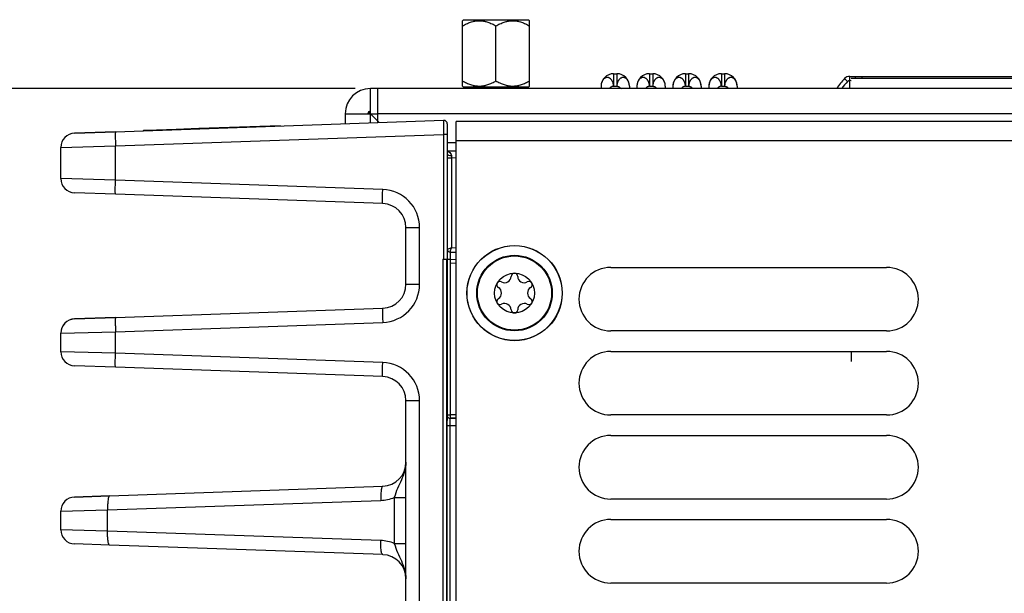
# Model space of a CAD drawing. Header units: inches. Extents: x 0 to 34, y 0 to 22.
# Tile 99 of 168: x 11.4 to 14.1, y 11 to 12.6. Entities that reach past the tile are written whole.
import ezdxf

# ---------------------------------------------------------------- set-up
doc = ezdxf.new("R2010")
doc.units = ezdxf.units.IN
doc.header["$LTSCALE"] = 1.87
doc.header["$MEASUREMENT"] = 0
doc.layers.get('0').update_dxf_attribs({"linetype": 'CONTINUOUS'})
for name, color, linetype in [('02___PRT_ALL_AXES', 7, 'CONTINUOUS'), ('5_ALL_CURVES', 7, 'CONTINUOUS'), ('COSMETIC', 7, 'CONTINUOUS'), ('DIMENSIONS', 7, 'CONTINUOUS')]:
    doc.layers.add(name, color=color, linetype=linetype)
doc.styles.get("Standard").update_dxf_attribs({"font": 'txt', "width": 0.8})
doc.dimstyles.new('DIMSTYLE_2', dxfattribs={"dimtxt": 0.125, "dimasz": 0.18, "dimexe": 0.125, "dimexo": 0.0625, "dimgap": 0.0625, "dimtad": 0, "dimtih": 1, "dimtoh": 1, "dimzin": 4, "dimdsep": 46, "dimtxsty": 'STANDARD', "dimblk": '_FILLED', "dimblk1": '_FILLED', "dimblk2": '_FILLED', "dimcen": 0.09, "dimadec": 0, "dimazin": 0, "dimtp": 0.01, "dimtm": 0.01, "dimtfac": 1, "dimtofl": 0, "dimtmove": 0, "dimatfit": 3, "dimldrblk": '_FILLED', "dimfxl": 1, "dimtolj": 1, "dimtzin": 4, "dimarcsym": 0})

# ---------------------------------------------------------------- blocks, each defined once
blk = doc.blocks.new('_FILLED')
at = {"color": 0, "linetype": 'BYBLOCK'}
blk.add_solid([(0, 0), (-1, 0.174), (-1, -0.174)], dxfattribs=at)
blk = doc.blocks.new('*D12')
at = {"layer": 'DIMENSIONS', "color": 2, "linetype": 'CONTINUOUS'}
for p, q in [((12.32, 12.4199), (10.5639, 12.4199)), ((10.6889, 12.4199), (10.6889, 10.4894)), ((10.6889, 8.1214), (10.6889, 10.2394)), ((12.5343, 8.1214), (10.5639, 8.1214))]:
    blk.add_line(p, q, dxfattribs=at)
at = {"layer": 'DIMENSIONS', "color": 2, "linetype": 'CONTINUOUS', "xscale": 0.18, "yscale": 0.18, "zscale": 0.18}
for p, rotation in [((10.6889, 12.4199), 90), ((10.6889, 8.1214), 270)]:
    blk.add_blockref('_FILLED', p, dxfattribs=dict(at, rotation=rotation))
at = {"layer": 'DIMENSIONS', "color": 2, "linetype": 'CONTINUOUS', "insert": (10.6889, 10.4269), "char_height": 0.125, "width": 1.225, "attachment_point": 2, "line_spacing_factor": 0.9}
blk.add_mtext('4.30{\\Ftxt.shx;\\W1.000000;\\H0.125000; }[109.2]', dxfattribs=at)

msp = doc.modelspace()

# ---------------------------------------------------------------- linework, layer by layer
at = {"color": 7, "linetype": 'CONTINUOUS'}
for p, q in [((12.6187, 12.609), (12.6216, 12.6119)), ((12.6216, 12.6119), (12.6622, 12.6119)), ((12.6622, 12.6119), (12.7622, 12.6119)), ((12.7622, 12.6119), (12.8028, 12.6119)), ((12.8057, 12.609), (12.8028, 12.6119)), ((12.6187, 12.4269), (12.6187, 12.609)), ((12.7122, 12.4414), (12.7122, 12.5945)), ((12.8057, 12.4269), (12.8057, 12.609)), ((13.0396, 12.4614), (13.0396, 12.4264)), ((13.0396, 12.4614), (13.0486, 12.4614)), ((13.0486, 12.4614), (13.0486, 12.4264)), ((13.1394, 12.4614), (13.1486, 12.4614)), ((13.1396, 12.4614), (13.1396, 12.4264)), ((13.1486, 12.4614), (13.1486, 12.4264)), ((13.2394, 12.4614), (13.2486, 12.4614)), ((13.2396, 12.4614), (13.2396, 12.4264)), ((13.2486, 12.4614), (13.2486, 12.4264)), ((13.2486, 12.4614), (13.2488, 12.4614)), ((13.3394, 12.4614), (13.3486, 12.4614)), ((13.3396, 12.4614), (13.3396, 12.4264)), ((13.3486, 12.4614), (13.3486, 12.4264)), ((13.6911, 12.4397), (13.6829, 12.4479)), ((13.6971, 12.442), (13.6971, 12.4538)), ((13.6971, 12.4538), (14.2511, 12.4538)), ((13.7011, 12.4492), (14.2061, 12.4492)), ((13.7121, 12.4538), (13.7121, 12.4492)), ((13.7321, 12.4492), (13.7321, 12.4538)), ((12.6212, 12.4244), (12.6187, 12.4269)), ((12.6212, 12.4244), (12.6372, 12.4244)), ((12.6372, 12.4244), (12.7872, 12.4244)), ((12.7872, 12.4244), (12.8032, 12.4244)), ((12.8032, 12.4244), (12.8057, 12.4269)), ((13.0046, 12.4264), (13.0046, 12.4199)), ((13.0396, 12.4264), (13.0486, 12.4264)), ((13.0836, 12.4264), (13.0836, 12.4199)), ((13.1046, 12.4264), (13.1046, 12.4199)), ((13.1396, 12.4264), (13.1486, 12.4264)), ((13.1836, 12.4264), (13.1836, 12.4199)), ((13.2046, 12.4264), (13.2046, 12.4199)), ((13.2396, 12.4264), (13.2486, 12.4264)), ((13.2836, 12.4264), (13.2836, 12.4199)), ((13.3046, 12.4264), (13.3046, 12.4199)), ((13.3396, 12.4264), (13.3486, 12.4264)), ((13.3836, 12.4264), (13.3836, 12.4199)), ((13.6928, 12.4409), (13.6911, 12.4397)), ((13.7011, 12.4419), (13.6971, 12.442)), ((13.6971, 12.4199), (13.6971, 12.4418)), ((11.6528, 12.2996), (12.5665, 12.3315)), ((11.822, 12.3071), (11.8847, 12.3093)), ((11.8847, 12.3093), (12.1113, 12.3172)), ((11.8847, 12.3077), (11.8847, 12.3093)), ((11.9946, 12.3115), (11.9945, 12.3131)), ((12.1114, 12.3156), (12.1113, 12.3172)), ((12.5767, 12.3216), (12.5767, 11.9359)), ((12.6011, 8.875), (12.6011, 12.328)), ((15.4311, 12.328), (12.6011, 12.328)), ((11.5389, 12.2956), (11.6528, 12.2996)), ((11.6528, 12.2996), (11.5389, 12.2956)), ((11.5389, 12.2956), (11.5389, 12.2956)), ((11.6528, 12.2602), (12.5665, 12.2921)), ((11.7312, 12.3039), (11.7342, 12.304)), ((11.7313, 12.3023), (11.7312, 12.3039)), ((11.7333, 12.3024), (11.7333, 12.304)), ((11.7335, 12.304), (11.7399, 12.3042)), ((11.7335, 12.3024), (11.7335, 12.304)), ((11.7354, 12.304), (11.7399, 12.3042)), ((11.7399, 12.3042), (11.822, 12.3071)), ((11.7399, 12.3042), (11.74, 12.3026)), ((11.74, 12.3042), (11.7438, 12.3043)), ((11.7439, 12.3028), (11.7438, 12.3043)), ((11.7776, 12.3039), (11.7775, 12.3055)), ((11.7816, 12.3041), (11.7816, 12.3056)), ((11.8221, 12.3055), (11.822, 12.3071)), ((12.5665, 12.2921), (12.5665, 11.945)), ((12.5767, 12.2921), (12.5665, 12.2921)), ((11.5009, 12.2562), (11.6528, 12.2602)), ((11.5009, 12.169), (11.5009, 12.2562)), ((11.6528, 12.165), (11.6528, 12.2602)), ((15.4311, 12.274), (12.6011, 12.274)), ((12.5767, 12.2468), (12.6011, 12.2462)), ((12.5767, 12.2268), (12.5882, 12.2268)), ((12.5882, 12.2268), (12.5882, 11.9759)), ((12.6011, 12.2265), (12.5882, 12.2268)), ((11.6528, 12.165), (11.5009, 12.169)), ((12.3969, 12.139), (11.6528, 12.165)), ((11.6528, 12.1256), (11.5389, 12.1296)), ((12.3969, 12.0997), (11.6528, 12.1256)), ((12.4615, 11.8749), (12.4615, 12.0328)), ((12.4615, 12.0328), (12.4995, 12.0328)), ((12.4995, 11.8749), (12.4995, 12.0328)), ((12.5882, 11.9759), (12.5767, 11.9721)), ((12.5843, 11.9642), (12.6011, 11.9638)), ((12.5843, 11.9642), (12.5844, 11.9445)), ((12.6011, 11.9756), (12.5882, 11.9759)), ((12.5638, 11.945), (12.5638, 8.8594)), ((12.5638, 11.945), (12.5665, 11.945)), ((12.574, 11.9441), (12.574, 8.8602)), ((12.574, 11.9441), (12.5741, 11.9438)), ((12.5742, 11.9434), (12.5765, 11.9359)), ((12.5765, 11.9359), (12.5765, 11.5111)), ((12.5767, 11.9445), (12.5842, 11.9445)), ((12.5843, 11.9348), (12.5843, 11.5111)), ((12.5843, 11.9348), (12.6011, 11.9339)), ((12.5844, 11.9445), (12.5844, 11.9348)), ((12.5844, 11.9445), (12.6011, 11.9441)), ((12.4615, 11.8749), (12.4995, 11.8749)), ((11.6528, 11.7821), (12.3969, 11.8081)), ((11.5389, 11.7781), (11.6528, 11.7821)), ((11.6528, 11.7821), (11.5389, 11.7781)), ((11.5389, 11.7781), (11.5389, 11.7781)), ((11.6528, 11.7427), (12.3969, 11.7687)), ((11.5009, 11.7387), (11.6528, 11.7427)), ((11.5009, 11.6868), (11.5009, 11.7387)), ((11.6528, 11.6828), (11.6528, 11.7427)), ((11.6528, 11.6828), (11.5009, 11.6868)), ((12.3969, 11.6569), (11.6528, 11.6828)), ((11.6528, 11.6435), (11.5389, 11.6475)), ((12.3969, 11.6175), (11.6528, 11.6435)), ((12.4615, 10.8828), (12.4615, 11.5506)), ((12.4615, 11.5506), (12.4995, 11.5506)), ((12.4995, 10.8828), (12.4995, 11.5506)), ((12.5762, 11.5076), (12.5758, 11.4964)), ((12.5764, 11.5091), (12.5762, 11.5076)), ((12.5765, 11.5111), (12.5764, 11.5092)), ((12.5764, 11.5092), (12.5764, 11.5091)), ((12.5765, 11.5111), (12.5843, 11.5111)), ((12.5843, 11.5013), (12.5842, 11.5013)), ((12.5842, 11.5013), (12.6011, 11.5013)), ((12.6011, 11.5111), (12.5843, 11.5111)), ((12.5843, 11.5111), (12.5843, 11.5013)), ((12.6011, 11.5013), (12.5843, 11.5013)), ((12.5757, 11.4816), (12.5757, 8.8659)), ((12.5757, 11.4816), (12.5835, 11.4816)), ((12.5835, 11.4816), (12.5835, 8.8668)), ((12.5835, 11.4816), (12.6011, 11.4816)), ((11.6365, 11.2854), (12.3969, 11.312)), ((11.6365, 11.2855), (11.5389, 11.2821)), ((11.5389, 11.282), (11.6365, 11.2854)), ((11.5389, 11.2821), (11.5389, 11.282)), ((11.631, 11.2461), (12.3914, 11.2727)), ((12.429, 11.2809), (12.429, 11.1525)), ((12.429, 11.2809), (12.4615, 11.2809)), ((11.5009, 11.2427), (11.631, 11.2461)), ((11.5009, 11.1908), (11.5009, 11.2427)), ((11.631, 11.1874), (11.631, 11.2461)), ((11.631, 11.1874), (11.5009, 11.1908)), ((12.3914, 11.1608), (11.631, 11.1874)), ((11.6365, 11.148), (11.5389, 11.1514)), ((12.3969, 11.1215), (11.6365, 11.148)), ((12.429, 11.1526), (12.4615, 11.1526))]:
    msp.add_line(p, q, dxfattribs=at)
at = {"color": 3, "linetype": 'CONTINUOUS'}
for p, q in [((12.3625, 12.3243), (12.3625, 12.4199)), ((12.3825, 12.4199), (12.3625, 12.4199)), ((12.3825, 12.4199), (12.3825, 12.325)), ((12.2925, 12.3499), (12.2925, 12.3219)), ((12.2925, 12.3499), (12.3825, 12.3499)), ((12.3871, 12.3252), (12.3625, 12.3499)), ((12.5767, 12.2699), (12.6011, 12.2699))]:
    msp.add_line(p, q, dxfattribs=at)
at = {"color": 7, "linetype": 'CONTINUOUS'}
for centre, radius in [((12.7641, 11.85), 0.1325), ((12.7637, 11.8503), 0.1053), ((12.7637, 11.8503), 0.1033), ((12.7637, 11.8503), 0.0555)]:
    msp.add_circle(centre, radius, dxfattribs=at)
for centre, radius, start, end in [((13.0396, 12.4264), 0.035, 90, 180), ((13.0486, 12.4264), 0.035, 0, 90), ((13.1396, 12.4264), 0.035, 90, 180), ((13.1486, 12.4264), 0.035, 0, 90), ((13.2396, 12.4264), 0.035, 90, 180), ((13.2486, 12.4264), 0.035, 0, 90), ((13.3396, 12.4264), 0.035, 90, 180), ((13.3486, 12.4264), 0.035, 0, 90), ((13.8071, 12.3246), 0.175, 135.2065, 146.7888), ((13.6971, 12.4338), 0.02, 90, 135.2065), ((13.2543, 12.4277), 0.0291, 17.6859, 23.7136), ((13.2519, 12.4269), 0.0316, 11.9863, 17.6593), ((13.806, 12.3229), 0.1638, 134.5281, 143.3747), ((12.3625, 12.3499), 0.00395, 90, 180), ((12.5668, 12.3216), 0.00984, 0.0143, 91.9995), ((11.5402, 12.2562), 0.0394, 92.0018, 180.0001), ((11.5402, 12.2563), 0.0394, 92, 180), ((13.7707, 12.2455), 1.1827, 180.5887, 180.9035), ((11.5402, 12.169), 0.0394, 180, 268), ((12.3932, 12.0328), 0.1063, 0.0015, 87.9985), ((12.3946, 12.0328), 0.0669, 0.001, 88.0007), ((12.5845, 11.9721), 0.00787, 180.0016, 268.5), ((12.7637, 11.8965), 0.00906, 1.6303, 178.3697), ((12.3946, 11.875), 0.0669, 271.9993, 359.999), ((12.3932, 11.8749), 0.1063, 272.0014, 359.9986), ((12.3946, 11.8749), 0.0669, 271.9993, 359.999), ((12.7236, 11.8734), 0.00906, 61.6303, 238.3697), ((12.7365, 11.8973), 0.0181, 241.6303, 358.3697), ((12.7908, 11.8973), 0.0181, 181.6303, 298.3697), ((12.8037, 11.8734), 0.00906, 301.6303, 118.3697), ((12.7094, 11.8503), 0.0181, 301.6303, 58.3697), ((12.818, 11.8503), 0.0181, 121.6303, 238.3697), ((12.7236, 11.8271), 0.00906, 121.6303, 298.3697), ((12.7365, 11.8032), 0.0181, 1.6303, 118.3697), ((12.7908, 11.8032), 0.0181, 61.6303, 178.3697), ((12.8037, 11.8271), 0.00906, 241.6303, 58.3697), ((12.7637, 11.804), 0.00906, 181.6303, 358.3697), ((11.5402, 11.7388), 0.0394, 92, 180), ((11.5402, 11.7387), 0.0394, 92.0018, 180.0001), ((11.5402, 11.6868), 0.0394, 180, 268), ((12.3932, 11.5506), 0.1063, 0.0015, 87.9985), ((12.3946, 11.5506), 0.0669, 0.001, 88.0007), ((13.4448, 11.4824), 0.8691, 179.0715, 180.0506), ((12.3946, 11.3789), 0.0669, 271.9993, 359.9989), ((12.3946, 11.3789), 0.0669, 271.9973, 359.9963), ((11.5402, 11.2427), 0.0394, 92, 180), ((11.5402, 11.2427), 0.0394, 92.0023, 180.0001), ((11.5402, 11.1908), 0.0394, 180, 268), ((12.3946, 11.0546), 0.0669, 0.0039, 88.0027)]:
    msp.add_arc(centre, radius, start, end, dxfattribs=at)
at = {"color": 3, "linetype": 'CONTINUOUS'}
for radius in [0.07, 0.00691]:
    msp.add_arc((12.3625, 12.3499), radius, 90, 180, dxfattribs=at)
at = {"color": 40, "linetype": 'CONTINUOUS'}
msp.add_arc((13.8071, 12.3246), 0.175, 146.7888, 147.0138, dxfattribs=at)
at = {"color": 7, "linetype": 'CONTINUOUS'}
for points, knots in [([(12.6187, 12.5945), (12.6223, 12.5966), (12.6297, 12.6005), (12.6393, 12.6044), (12.6463, 12.6064), (12.6503, 12.6074), (12.6543, 12.6081), (12.6593, 12.6088), (12.6655, 12.6091), (12.6716, 12.6088), (12.6766, 12.6081), (12.6806, 12.6074), (12.6846, 12.6064), (12.6916, 12.6044), (12.7012, 12.6005), (12.7086, 12.5966), (12.7122, 12.5945)], [0, 0, 0, 0, 0.126749, 0.25221, 0.314494, 0.345533, 0.376512, 0.438312, 0.499999, 0.561687, 0.623487, 0.654466, 0.685505, 0.747788, 0.87325, 1, 1, 1, 1]), ([(12.7122, 12.5945), (12.7158, 12.5966), (12.7232, 12.6005), (12.7328, 12.6044), (12.7398, 12.6064), (12.7438, 12.6074), (12.7478, 12.6081), (12.7528, 12.6088), (12.759, 12.6091), (12.7651, 12.6088), (12.7701, 12.6081), (12.7741, 12.6074), (12.7781, 12.6064), (12.7851, 12.6044), (12.7947, 12.6005), (12.8021, 12.5966), (12.8057, 12.5945)], [0, 0, 0, 0, 0.12675, 0.252212, 0.314495, 0.345534, 0.376513, 0.438313, 0.500001, 0.561688, 0.623488, 0.654468, 0.685506, 0.74779, 0.873251, 1, 1, 1, 1]), ([(13.0396, 12.4264), (13.0396, 12.428), (13.0394, 12.4304), (13.0388, 12.4335), (13.038, 12.4365), (13.0369, 12.4393), (13.0355, 12.4419), (13.0343, 12.4437), (13.033, 12.4453), (13.0318, 12.4465), (13.0308, 12.4474), (13.0298, 12.4482), (13.0286, 12.449), (13.0272, 12.4497), (13.0261, 12.4502), (13.025, 12.4505), (13.0236, 12.4508), (13.0219, 12.4509), (13.0202, 12.4508), (13.0188, 12.4505), (13.0177, 12.4502), (13.0166, 12.4497), (13.0152, 12.449), (13.0137, 12.448), (13.0122, 12.4467), (13.0108, 12.4453), (13.0096, 12.4437), (13.0085, 12.4419), (13.0075, 12.44), (13.0066, 12.438), (13.0056, 12.435), (13.0048, 12.4312), (13.0046, 12.428), (13.0046, 12.4264)], [0, 0, 0, 0, 0.072508, 0.108406, 0.143769, 0.212367, 0.245432, 0.27752, 0.308593, 0.338665, 0.353323, 0.367718, 0.395723, 0.422829, 0.436144, 0.449352, 0.475512, 0.501405, 0.527083, 0.552874, 0.565966, 0.579271, 0.606568, 0.634708, 0.663508, 0.693044, 0.723588, 0.755341, 0.788217, 0.82203, 0.856618, 0.927611, 1, 1, 1, 1]), ([(13.0836, 12.4264), (13.0836, 12.428), (13.0834, 12.4312), (13.0826, 12.435), (13.0816, 12.438), (13.0807, 12.44), (13.0797, 12.4419), (13.0786, 12.4437), (13.0773, 12.4453), (13.076, 12.4467), (13.0745, 12.448), (13.073, 12.449), (13.0716, 12.4497), (13.0705, 12.4502), (13.0694, 12.4505), (13.068, 12.4508), (13.0663, 12.4509), (13.0646, 12.4508), (13.0632, 12.4505), (13.062, 12.4502), (13.0609, 12.4497), (13.0596, 12.449), (13.0583, 12.4482), (13.0573, 12.4474), (13.0564, 12.4465), (13.0552, 12.4453), (13.0539, 12.4437), (13.0527, 12.4419), (13.0513, 12.4393), (13.0502, 12.4365), (13.0494, 12.4335), (13.0488, 12.4304), (13.0486, 12.428), (13.0486, 12.4264)], [0, 0, 0, 0, 0.072389, 0.143382, 0.17797, 0.211783, 0.244659, 0.276412, 0.306956, 0.336492, 0.365292, 0.393432, 0.420729, 0.434034, 0.447126, 0.472917, 0.498595, 0.524488, 0.550648, 0.563856, 0.577171, 0.604277, 0.632282, 0.646677, 0.661335, 0.691407, 0.72248, 0.754568, 0.787633, 0.856231, 0.891594, 0.927492, 1, 1, 1, 1]), ([(13.1396, 12.4264), (13.1396, 12.4272), (13.1395, 12.4288), (13.1392, 12.4312), (13.1387, 12.4335), (13.1381, 12.4358), (13.1374, 12.438), (13.1365, 12.44), (13.1355, 12.442), (13.1343, 12.4437), (13.133, 12.4453), (13.1318, 12.4465), (13.1308, 12.4474), (13.1298, 12.4481), (13.1286, 12.449), (13.1272, 12.4497), (13.1261, 12.4502), (13.125, 12.4505), (13.1236, 12.4508), (13.1219, 12.4509), (13.1202, 12.4508), (13.1188, 12.4505), (13.1177, 12.4502), (13.1166, 12.4497), (13.1152, 12.449), (13.1137, 12.448), (13.1122, 12.4467), (13.1108, 12.4453), (13.1096, 12.4437), (13.1085, 12.4419), (13.1071, 12.4393), (13.1058, 12.4358), (13.1048, 12.4312), (13.1046, 12.428), (13.1046, 12.4264)], [0, 0, 0, 0, 0.036331, 0.072545, 0.108413, 0.143769, 0.178485, 0.212441, 0.245508, 0.277592, 0.308669, 0.338761, 0.353429, 0.367827, 0.395815, 0.422882, 0.436179, 0.44938, 0.475548, 0.50147, 0.527174, 0.552971, 0.566056, 0.579341, 0.606575, 0.634661, 0.663474, 0.693084, 0.723704, 0.755485, 0.788347, 0.856625, 0.927583, 1, 1, 1, 1]), ([(13.1836, 12.4264), (13.1836, 12.428), (13.1834, 12.4312), (13.1826, 12.435), (13.1816, 12.438), (13.1807, 12.44), (13.1797, 12.4419), (13.1786, 12.4437), (13.1773, 12.4453), (13.176, 12.4467), (13.1745, 12.448), (13.173, 12.449), (13.1716, 12.4497), (13.1705, 12.4502), (13.1694, 12.4505), (13.168, 12.4508), (13.1663, 12.4509), (13.1646, 12.4508), (13.1632, 12.4505), (13.162, 12.4502), (13.1609, 12.4497), (13.1596, 12.449), (13.1583, 12.4482), (13.1573, 12.4474), (13.1564, 12.4465), (13.1552, 12.4453), (13.1539, 12.4437), (13.1527, 12.4419), (13.1513, 12.4393), (13.1502, 12.4365), (13.1494, 12.4335), (13.1488, 12.4304), (13.1486, 12.428), (13.1486, 12.4264)], [0, 0, 0, 0, 0.072389, 0.143382, 0.17797, 0.211783, 0.244659, 0.276412, 0.306956, 0.336492, 0.365292, 0.393432, 0.420729, 0.434034, 0.447126, 0.472917, 0.498595, 0.524488, 0.550648, 0.563856, 0.577171, 0.604277, 0.632282, 0.646677, 0.661335, 0.691407, 0.72248, 0.754568, 0.787633, 0.856231, 0.891594, 0.927492, 1, 1, 1, 1]), ([(13.2396, 12.4264), (13.2396, 12.4272), (13.2395, 12.4288), (13.2392, 12.4312), (13.2387, 12.4335), (13.2381, 12.4358), (13.2374, 12.438), (13.2365, 12.44), (13.2355, 12.442), (13.2343, 12.4437), (13.233, 12.4453), (13.2318, 12.4465), (13.2308, 12.4474), (13.2298, 12.4481), (13.2286, 12.449), (13.2272, 12.4497), (13.2261, 12.4502), (13.225, 12.4505), (13.2236, 12.4508), (13.2219, 12.4509), (13.2202, 12.4508), (13.2188, 12.4505), (13.2177, 12.4502), (13.2166, 12.4497), (13.2152, 12.449), (13.2137, 12.448), (13.2122, 12.4467), (13.2108, 12.4453), (13.2096, 12.4437), (13.2085, 12.4419), (13.2071, 12.4393), (13.2058, 12.4358), (13.2048, 12.4312), (13.2046, 12.428), (13.2046, 12.4264)], [0, 0, 0, 0, 0.036331, 0.072545, 0.108413, 0.143769, 0.178485, 0.212441, 0.245508, 0.277592, 0.308669, 0.338761, 0.353429, 0.367827, 0.395815, 0.422882, 0.436179, 0.44938, 0.475548, 0.50147, 0.527174, 0.552971, 0.566056, 0.579341, 0.606575, 0.634661, 0.663474, 0.693084, 0.723704, 0.755485, 0.788347, 0.856625, 0.927583, 1, 1, 1, 1]), ([(13.281, 12.4394), (13.2805, 12.4405), (13.2797, 12.442), (13.2784, 12.444), (13.2773, 12.4453), (13.2762, 12.4465), (13.2751, 12.4475), (13.2738, 12.4485), (13.2725, 12.4493), (13.2712, 12.4499), (13.2698, 12.4504), (13.2685, 12.4507), (13.2671, 12.4509), (13.2657, 12.4509), (13.2642, 12.4507), (13.2628, 12.4504), (13.261, 12.4498), (13.2593, 12.4488), (13.2576, 12.4476), (13.2564, 12.4466), (13.2553, 12.4454), (13.2542, 12.4441), (13.2532, 12.4427), (13.2523, 12.4412), (13.2514, 12.4395), (13.2505, 12.4372), (13.2497, 12.4348), (13.2492, 12.4323), (13.2488, 12.4297), (13.2486, 12.4277), (13.2486, 12.4264)], [0, 0, 0, 0, 0.067582, 0.100013, 0.131461, 0.16205, 0.19193, 0.221214, 0.249837, 0.277716, 0.304848, 0.331471, 0.357916, 0.384466, 0.411231, 0.438206, 0.465443, 0.521428, 0.550676, 0.580838, 0.611865, 0.643725, 0.676432, 0.70999, 0.744354, 0.779444, 0.851417, 0.888162, 0.925275, 1, 1, 1, 1]), ([(13.3396, 12.4264), (13.3396, 12.4272), (13.3395, 12.4288), (13.3392, 12.4312), (13.3387, 12.4335), (13.3381, 12.4358), (13.3374, 12.438), (13.3365, 12.44), (13.3355, 12.442), (13.3343, 12.4437), (13.333, 12.4453), (13.3318, 12.4465), (13.3308, 12.4474), (13.3298, 12.4481), (13.3286, 12.449), (13.3272, 12.4497), (13.3261, 12.4502), (13.325, 12.4505), (13.3236, 12.4508), (13.3219, 12.4509), (13.3202, 12.4508), (13.3188, 12.4505), (13.3177, 12.4502), (13.3166, 12.4497), (13.3152, 12.449), (13.3137, 12.448), (13.3122, 12.4467), (13.3108, 12.4453), (13.3096, 12.4437), (13.3085, 12.4419), (13.3071, 12.4393), (13.3058, 12.4358), (13.3048, 12.4312), (13.3046, 12.428), (13.3046, 12.4264)], [0, 0, 0, 0, 0.036331, 0.072545, 0.108413, 0.143769, 0.178485, 0.212441, 0.245508, 0.277592, 0.308669, 0.338761, 0.353429, 0.367827, 0.395815, 0.422882, 0.436179, 0.44938, 0.475548, 0.50147, 0.527174, 0.552971, 0.566056, 0.579341, 0.606575, 0.634661, 0.663474, 0.693084, 0.723704, 0.755485, 0.788347, 0.856625, 0.927583, 1, 1, 1, 1]), ([(13.3836, 12.4264), (13.3836, 12.428), (13.3834, 12.4312), (13.3826, 12.435), (13.3816, 12.438), (13.3807, 12.44), (13.3797, 12.4419), (13.3786, 12.4437), (13.3773, 12.4453), (13.376, 12.4467), (13.3745, 12.448), (13.373, 12.449), (13.3716, 12.4497), (13.3705, 12.4502), (13.3694, 12.4505), (13.368, 12.4508), (13.3663, 12.4509), (13.3646, 12.4508), (13.3632, 12.4505), (13.362, 12.4502), (13.3609, 12.4497), (13.3596, 12.449), (13.3583, 12.4482), (13.3573, 12.4474), (13.3564, 12.4465), (13.3552, 12.4453), (13.3539, 12.4437), (13.3527, 12.4419), (13.3513, 12.4393), (13.3502, 12.4365), (13.3494, 12.4335), (13.3488, 12.4304), (13.3486, 12.428), (13.3486, 12.4264)], [0, 0, 0, 0, 0.072389, 0.143382, 0.17797, 0.211783, 0.244659, 0.276412, 0.306956, 0.336492, 0.365292, 0.393432, 0.420729, 0.434034, 0.447126, 0.472917, 0.498595, 0.524488, 0.550648, 0.563856, 0.577171, 0.604277, 0.632282, 0.646677, 0.661335, 0.691407, 0.72248, 0.754568, 0.787633, 0.856231, 0.891594, 0.927492, 1, 1, 1, 1]), ([(12.6187, 12.4414), (12.6223, 12.4393), (12.6297, 12.4354), (12.6393, 12.4315), (12.6463, 12.4294), (12.6503, 12.4285), (12.6543, 12.4277), (12.6593, 12.4271), (12.6655, 12.4268), (12.6716, 12.4271), (12.6766, 12.4277), (12.6806, 12.4285), (12.6846, 12.4294), (12.6916, 12.4315), (12.7012, 12.4354), (12.7086, 12.4393), (12.7122, 12.4414)], [0, 0, 0, 0, 0.12675, 0.252212, 0.314495, 0.345534, 0.376513, 0.438313, 0.500001, 0.561688, 0.623488, 0.654468, 0.685506, 0.74779, 0.873251, 1, 1, 1, 1]), ([(12.7122, 12.4414), (12.7158, 12.4393), (12.7232, 12.4354), (12.7328, 12.4315), (12.7398, 12.4294), (12.7438, 12.4285), (12.7478, 12.4277), (12.7528, 12.4271), (12.759, 12.4268), (12.7651, 12.4271), (12.7701, 12.4277), (12.7741, 12.4285), (12.7781, 12.4294), (12.7851, 12.4315), (12.7947, 12.4354), (12.8021, 12.4393), (12.8057, 12.4414)], [0, 0, 0, 0, 0.126749, 0.25221, 0.314494, 0.345533, 0.376512, 0.438312, 0.499999, 0.561687, 0.623487, 0.654466, 0.685505, 0.747788, 0.87325, 1, 1, 1, 1]), ([(13.0335, 12.4247), (13.0324, 12.4241), (13.0304, 12.4226), (13.0286, 12.4209), (13.0279, 12.4199)], [0, 0, 0, 0, 0.497309, 1, 1, 1, 1]), ([(13.0396, 12.4264), (13.0391, 12.4264), (13.038, 12.4263), (13.0365, 12.426), (13.0349, 12.4254), (13.034, 12.4249), (13.0335, 12.4247)], [0, 0, 0, 0, 0.24172, 0.488651, 0.741495, 1, 1, 1, 1]), ([(13.0486, 12.4264), (13.0491, 12.4264), (13.0502, 12.4263), (13.0518, 12.4259), (13.0534, 12.4253), (13.0555, 12.4243), (13.0579, 12.4225), (13.0596, 12.4208), (13.0603, 12.4199)], [0, 0, 0, 0, 0.116961, 0.236567, 0.359151, 0.484542, 0.741078, 1, 1, 1, 1]), ([(13.1396, 12.4264), (13.139, 12.4264), (13.138, 12.4263), (13.1364, 12.4259), (13.1348, 12.4253), (13.1327, 12.4242), (13.1303, 12.4225), (13.1287, 12.4208), (13.1279, 12.4199)], [0, 0, 0, 0, 0.117152, 0.237094, 0.359989, 0.485562, 0.741929, 1, 1, 1, 1]), ([(13.1486, 12.4264), (13.1491, 12.4264), (13.1502, 12.4263), (13.1518, 12.4259), (13.1534, 12.4253), (13.1555, 12.4243), (13.1579, 12.4225), (13.1596, 12.4208), (13.1603, 12.4199)], [0, 0, 0, 0, 0.116961, 0.236567, 0.359151, 0.484542, 0.741078, 1, 1, 1, 1]), ([(13.2396, 12.4264), (13.239, 12.4264), (13.238, 12.4263), (13.2364, 12.4259), (13.2348, 12.4253), (13.2327, 12.4242), (13.2303, 12.4225), (13.2287, 12.4208), (13.2279, 12.4199)], [0, 0, 0, 0, 0.117152, 0.237094, 0.359989, 0.485562, 0.741929, 1, 1, 1, 1]), ([(13.2486, 12.4264), (13.2491, 12.4264), (13.2502, 12.4263), (13.2518, 12.4259), (13.2534, 12.4253), (13.2555, 12.4242), (13.2579, 12.4225), (13.2595, 12.4208), (13.2603, 12.4199)], [0, 0, 0, 0, 0.117152, 0.237094, 0.359989, 0.485562, 0.741929, 1, 1, 1, 1]), ([(13.2836, 12.4264), (13.2836, 12.4276), (13.2835, 12.43), (13.2831, 12.4323), (13.2828, 12.4335)], [0, 0, 0, 0, 0.502692, 1, 1, 1, 1]), ([(13.3335, 12.4246), (13.3324, 12.424), (13.3304, 12.4226), (13.3287, 12.4208), (13.3279, 12.4199)], [0, 0, 0, 0, 0.498035, 1, 1, 1, 1]), ([(13.3396, 12.4264), (13.3385, 12.4264), (13.337, 12.4261), (13.3349, 12.4253), (13.334, 12.4249), (13.3335, 12.4246)], [0, 0, 0, 0, 0.488105, 0.741338, 1, 1, 1, 1]), ([(13.3486, 12.4264), (13.3491, 12.4264), (13.3502, 12.4263), (13.3518, 12.4259), (13.3534, 12.4253), (13.3555, 12.4243), (13.3579, 12.4225), (13.3596, 12.4208), (13.3603, 12.4199)], [0, 0, 0, 0, 0.116961, 0.236567, 0.359151, 0.484542, 0.741078, 1, 1, 1, 1]), ([(13.6971, 12.442), (13.6963, 12.442), (13.6949, 12.4418), (13.6935, 12.4413), (13.6928, 12.4409)], [0, 0, 0, 0, 0.504573, 1, 1, 1, 1]), ([(12.5665, 12.3315), (12.5664, 12.3315), (12.5665, 12.3311), (12.5664, 12.3306), (12.5664, 12.3296), (12.5664, 12.3284), (12.5663, 12.3267), (12.5663, 12.3239), (12.5663, 12.3196), (12.5663, 12.3137), (12.5664, 12.307), (12.5664, 12.2997), (12.5664, 12.2947), (12.5665, 12.2921)], [0, 0, 0, 0, 0.004916, 0.019355, 0.043199, 0.076276, 0.118238, 0.168664, 0.293031, 0.444495, 0.61732, 0.805093, 1, 1, 1, 1]), ([(11.6528, 12.2996), (11.6528, 12.2996), (11.6527, 12.2992), (11.6526, 12.2987), (11.6525, 12.2977), (11.6524, 12.2958), (11.6523, 12.2925), (11.6523, 12.2877), (11.6523, 12.2818), (11.6525, 12.2725), (11.6527, 12.2652), (11.6528, 12.2602)], [0, 0, 0, 0, 0.005912, 0.020691, 0.044679, 0.077783, 0.170237, 0.294324, 0.445493, 0.618086, 1, 1, 1, 1]), ([(12.5767, 12.2372), (12.5767, 12.2366), (12.5777, 12.2353), (12.5816, 12.2338), (12.5853, 12.2333), (12.5881, 12.2333)], [0, 0, 0, 0, 0.134201, 0.352345, 1, 1, 1, 1]), ([(12.5808, 12.2435), (12.5826, 12.2424), (12.5861, 12.2398), (12.588, 12.2355), (12.5881, 12.2333)], [0, 0, 0, 0, 0.48579, 1, 1, 1, 1]), ([(11.6528, 12.1256), (11.6528, 12.1257), (11.6527, 12.126), (11.6526, 12.1265), (11.6525, 12.1275), (11.6524, 12.1294), (11.6523, 12.1327), (11.6523, 12.1375), (11.6523, 12.1434), (11.6525, 12.1527), (11.6527, 12.16), (11.6528, 12.165)], [0, 0, 0, 0, 0.00591, 0.020687, 0.044674, 0.077776, 0.170228, 0.294315, 0.445484, 0.618079, 1, 1, 1, 1]), ([(12.3969, 12.0997), (12.3968, 12.0997), (12.3967, 12.1), (12.3966, 12.1005), (12.3965, 12.1015), (12.3964, 12.1034), (12.3964, 12.1067), (12.3963, 12.1116), (12.3964, 12.1174), (12.3965, 12.1267), (12.3967, 12.134), (12.3969, 12.139)], [0, 0, 0, 0, 0.00591, 0.020687, 0.044674, 0.077776, 0.170228, 0.294315, 0.445484, 0.618079, 1, 1, 1, 1]), ([(12.5843, 11.9642), (12.5842, 11.9642), (12.5845, 11.9647), (12.5845, 11.9652), (12.5849, 11.9664), (12.5854, 11.9678), (12.586, 11.9696), (12.5869, 11.9723), (12.5876, 11.9745), (12.5882, 11.9759)], [0, 0, 0, 0, 0.019383, 0.077921, 0.172783, 0.299229, 0.451501, 0.623342, 1, 1, 1, 1]), ([(12.5659, 11.945), (12.5672, 11.945), (12.5698, 11.9449), (12.5727, 11.9448), (12.5747, 11.9446), (12.5757, 11.9445), (12.5763, 11.9444), (12.5767, 11.9442), (12.5767, 11.9441)], [0, 0, 0, 0, 0.371712, 0.694989, 0.820578, 0.914966, 0.974565, 1, 1, 1, 1]), ([(12.3969, 11.8081), (12.3968, 11.8081), (12.3967, 11.8077), (12.3966, 11.8072), (12.3965, 11.8062), (12.3964, 11.8043), (12.3964, 11.801), (12.3963, 11.7962), (12.3964, 11.7903), (12.3965, 11.781), (12.3967, 11.7737), (12.3969, 11.7687)], [0, 0, 0, 0, 0.005912, 0.020691, 0.044679, 0.077783, 0.170237, 0.294324, 0.445493, 0.618086, 1, 1, 1, 1]), ([(11.6528, 11.7821), (11.6528, 11.7821), (11.6527, 11.7817), (11.6526, 11.7812), (11.6525, 11.7802), (11.6524, 11.7783), (11.6523, 11.775), (11.6523, 11.7702), (11.6523, 11.7643), (11.6525, 11.755), (11.6527, 11.7477), (11.6528, 11.7427)], [0, 0, 0, 0, 0.005912, 0.020691, 0.044679, 0.077783, 0.170237, 0.294324, 0.445493, 0.618086, 1, 1, 1, 1]), ([(11.6528, 11.6435), (11.6528, 11.6435), (11.6527, 11.6439), (11.6526, 11.6444), (11.6525, 11.6453), (11.6524, 11.6473), (11.6523, 11.6506), (11.6523, 11.6554), (11.6523, 11.6613), (11.6525, 11.6706), (11.6527, 11.6778), (11.6528, 11.6828)], [0, 0, 0, 0, 0.00591, 0.020687, 0.044674, 0.077776, 0.170228, 0.294315, 0.445484, 0.618079, 1, 1, 1, 1]), ([(12.3969, 11.6175), (12.3968, 11.6175), (12.3967, 11.6179), (12.3966, 11.6184), (12.3965, 11.6194), (12.3964, 11.6213), (12.3964, 11.6246), (12.3963, 11.6294), (12.3964, 11.6353), (12.3965, 11.6446), (12.3967, 11.6519), (12.3969, 11.6569)], [0, 0, 0, 0, 0.00591, 0.020687, 0.044674, 0.077776, 0.170228, 0.294315, 0.445484, 0.618079, 1, 1, 1, 1]), ([(12.5764, 11.5092), (12.5764, 11.5078), (12.5771, 11.5051), (12.5792, 11.503), (12.5803, 11.5024)], [0, 0, 0, 0, 0.499957, 1, 1, 1, 1]), ([(12.5764, 11.5091), (12.5764, 11.5078), (12.5771, 11.505), (12.5791, 11.503), (12.5803, 11.5023)], [0, 0, 0, 0, 0.499957, 1, 1, 1, 1]), ([(12.5842, 11.5013), (12.5841, 11.5012), (12.5841, 11.5005), (12.5839, 11.4994), (12.5839, 11.4976), (12.5837, 11.4952), (12.5837, 11.4922), (12.5836, 11.4877), (12.5835, 11.4841), (12.5835, 11.4816)], [0, 0, 0, 0, 0.024589, 0.084704, 0.17864, 0.303047, 0.453247, 0.623764, 1, 1, 1, 1]), ([(12.4615, 11.3789), (12.4615, 11.3704), (12.4588, 11.3533), (12.4491, 11.3294), (12.4376, 11.306), (12.4316, 11.2895), (12.429, 11.2809)], [0, 0, 0, 0, 0.245873, 0.492876, 0.742404, 1, 1, 1, 1]), ([(12.3969, 11.312), (12.3964, 11.312), (12.3952, 11.311), (12.3936, 11.3071), (12.3921, 11.299), (12.3913, 11.2869), (12.3913, 11.2776), (12.3914, 11.2727)], [0, 0, 0, 0, 0.037517, 0.100622, 0.316176, 0.630714, 1, 1, 1, 1]), ([(11.6365, 11.2854), (11.636, 11.2854), (11.6348, 11.2844), (11.6331, 11.2805), (11.6317, 11.2725), (11.6308, 11.2604), (11.6308, 11.2511), (11.631, 11.2461)], [0, 0, 0, 0, 0.037517, 0.100622, 0.316176, 0.630714, 1, 1, 1, 1]), ([(11.6365, 11.148), (11.636, 11.148), (11.6348, 11.149), (11.6331, 11.153), (11.6317, 11.161), (11.6308, 11.1731), (11.6308, 11.1824), (11.631, 11.1874)], [0, 0, 0, 0, 0.037516, 0.100618, 0.316169, 0.630709, 1, 1, 1, 1]), ([(12.3969, 11.1215), (12.3964, 11.1215), (12.3952, 11.1225), (12.3936, 11.1264), (12.3921, 11.1344), (12.3913, 11.1465), (12.3913, 11.1558), (12.3914, 11.1608)], [0, 0, 0, 0, 0.037516, 0.100618, 0.316169, 0.630709, 1, 1, 1, 1]), ([(12.429, 11.1525), (12.4316, 11.144), (12.4376, 11.1275), (12.4491, 11.1041), (12.4588, 11.0802), (12.4615, 11.0631), (12.4615, 11.0546)], [0, 0, 0, 0, 0.257593, 0.507123, 0.754132, 1, 1, 1, 1])]:
    msp.add_open_spline(points, degree=3, knots=knots, dxfattribs=at)
for points in [[(12.5767, 12.2453), (12.5781, 12.2448), (12.5795, 12.2442), (12.5808, 12.2435)], [(12.5803, 11.5024), (12.5815, 11.5017), (12.5829, 11.5013), (12.5843, 11.5013)], [(12.5803, 11.5023), (12.5815, 11.5017), (12.5829, 11.5013), (12.5842, 11.5013)], [(12.3914, 11.2727), (12.4042, 11.2731), (12.4172, 11.2759), (12.429, 11.2809)], [(12.429, 11.1525), (12.4172, 11.1575), (12.4042, 11.1604), (12.3914, 11.1608)]]:
    msp.add_open_spline(points, degree=3, dxfattribs=at)
at = {"layer": '02___PRT_ALL_AXES', "color": 3, "linetype": 'CONTINUOUS'}
for p, q in [((15.2831, 12.4199), (12.3825, 12.4199)), ((15.3166, 12.3499), (12.3825, 12.3499))]:
    msp.add_line(p, q, dxfattribs=at)
at = {"layer": '02___PRT_ALL_AXES', "color": 7, "linetype": 'CONTINUOUS'}
for p, q in [((12.6372, 12.4244), (12.6372, 12.4199)), ((12.7872, 12.4244), (12.7872, 12.4199)), ((13.0318, 11.9219), (13.7996, 11.9219)), ((13.7996, 11.7447), (13.0318, 11.7447)), ((13.0318, 11.6877), (13.7996, 11.6877)), ((13.7996, 11.5106), (13.0318, 11.5106)), ((13.0318, 11.4536), (13.7996, 11.4536)), ((13.7996, 11.2764), (13.0318, 11.2764)), ((13.0318, 11.2195), (13.7996, 11.2195)), ((13.7996, 11.0423), (13.0318, 11.0423))]:
    msp.add_line(p, q, dxfattribs=at)
for centre, start, end in [((13.0318, 11.8333), 90, 270), ((13.7996, 11.8333), 270, 90), ((13.0318, 11.5992), 90, 270), ((13.7996, 11.5992), 270, 90), ((13.0318, 11.365), 90, 270), ((13.7996, 11.365), 270, 90), ((13.0318, 11.1309), 90, 270), ((13.7996, 11.1309), 270, 90)]:
    msp.add_arc(centre, 0.0886, start, end, dxfattribs=at)
at = {"layer": '5_ALL_CURVES', "color": 40, "linetype": 'CONTINUOUS'}
msp.add_line((13.7011, 11.6877), (13.7011, 11.6593), dxfattribs=at)
at = {"layer": 'COSMETIC', "color": 7, "linetype": 'CONTINUOUS'}
msp.add_circle((12.7637, 11.8503), 0.1323, dxfattribs=at)

# ---------------------------------------------------------------- dimensions: what is measured, and where the dimension line sits
at = {"layer": 'DIMENSIONS', "color": 2, "linetype": 'CONTINUOUS'}
dim = msp.add_linear_dim(base=(10.6889, 12.4199), p1=(12.5968, 8.1214), p2=(12.3825, 12.4199), angle=90, dimstyle='DIMSTYLE_2', dxfattribs=at)
dim.commit()
dim.dimension.update_dxf_attribs({"geometry": '*D12', "text_midpoint": (10.6889, 10.3644), "dimtype": 160})

doc.saveas('drawing.dxf')
